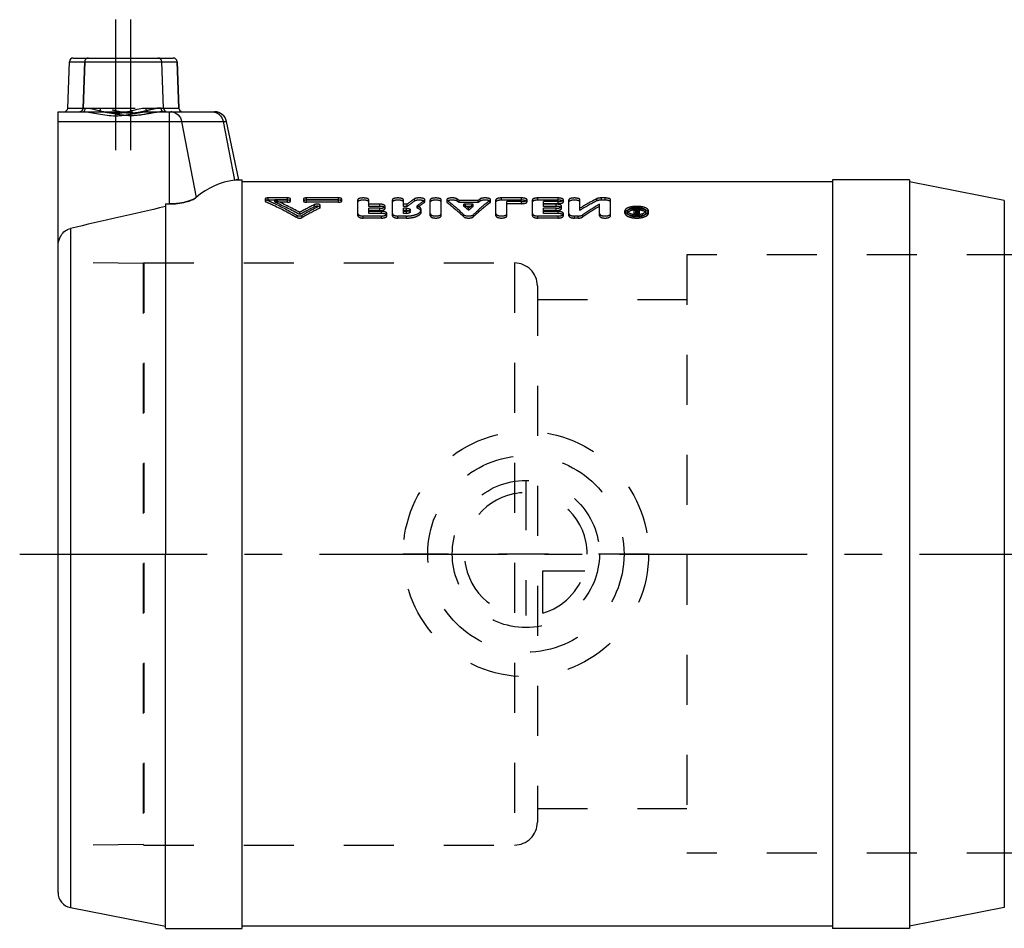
# Model space of a CAD drawing. Header units: millimetres. Extents: x 403 to 597, y 443 to 562.
# Tile 1 of 7: x 403 to 532, y 443 to 562. Entities that reach past the tile are written whole.
import ezdxf

# ---------------------------------------------------------------- set-up
doc = ezdxf.new("R2010")
doc.units = ezdxf.units.MM
doc.header["$LTSCALE"] = 65.185185
doc.linetypes.add('CENTER', pattern=[0.6, 0.375, -0.075, 0.075, -0.075])
doc.linetypes.add('HIDDEN', pattern=[0.2, 0.1, -0.1])
for name, color, linetype in [('ACHSEN_S', 7, 'CONTINUOUS'), ('KOERPER', 7, 'CONTINUOUS'), ('KONST.EL_MIT_GEO', 7, 'CONTINUOUS'), ('KURVEN', 7, 'CONTINUOUS')]:
    doc.layers.add(name, color=color, linetype=linetype)

msp = doc.modelspace()

# ---------------------------------------------------------------- linework, layer by layer
at = {"layer": 'ACHSEN_S', "color": 2, "linetype": 'CENTER'}
msp.add_line((403.37, 492.07), (596.63, 492.07), dxfattribs=at)
at = {"layer": 'KOERPER', "color": 2, "linetype": 'CENTER'}
for p, q in [((415.87, 561.73), (415.87, 544.73)), ((417.87, 544.73), (417.87, 561.73))]:
    msp.add_line(p, q, dxfattribs=at)
at = {"layer": 'KOERPER', "color": 7, "linetype": 'Continuous'}
for p, q in [((409.64, 550.21), (409.85, 556.24)), ((422.1, 550.21), (421.89, 556.24)), ((423.89, 556.24), (424.1, 550.21)), ((431.94, 540.87), (432.37, 540.87)), ((432.37, 443.28), (432.37, 540.87)), ((509.37, 540.58), (432.37, 540.58)), ((509.37, 540.87), (509.37, 443.27)), ((519.37, 540.87), (509.37, 540.87)), ((519.37, 540.87), (519.37, 443.27)), ((422.37, 443.28), (422.37, 492.07)), ((409.99, 445.98), (422.37, 443.57)), ((422.37, 443.27), (432.37, 443.27)), ((509.37, 443.57), (432.37, 443.57)), ((519.37, 443.27), (509.37, 443.27))]:
    msp.add_line(p, q, dxfattribs=at)
at = {"layer": 'KOERPER', "color": 8, "linetype": 'HIDDEN'}
for p, q in [((411.85, 556.24), (411.64, 550.21)), ((419.57, 530.02), (419.48, 529.94)), ((419.57, 530.02), (419.57, 454.12)), ((419.57, 454.12), (419.48, 454.21))]:
    msp.add_line(p, q, dxfattribs=at)
at = {"layer": 'KONST.EL_MIT_GEO', "color": 7, "linetype": 'Continuous'}
for p, q in [((409.64, 550.21), (409.85, 556.24)), ((409.85, 556.24), (423.89, 556.24)), ((410.35, 556.73), (423.39, 556.73)), ((422.1, 550.21), (421.89, 556.24)), ((424.1, 550.21), (423.89, 556.24)), ((408.37, 447.94), (408.37, 549.72)), ((408.37, 549.72), (411.61, 549.72)), ((409.64, 550.21), (411.92, 550.21)), ((419.82, 550.21), (424.1, 550.21)), ((420.13, 549.72), (428.78, 549.72)), ((422.87, 549.72), (422.87, 537.7)), ((408.37, 548.46), (430.34, 548.46)), ((424.48, 548.46), (426.4, 538.56)), ((429.9, 548.46), (431.38, 540.8)), ((431.95, 540.87), (430.34, 548.46)), ((531.75, 538.17), (519.37, 540.58)), ((531.75, 538.17), (531.75, 445.98)), ((422.37, 537.7), (422.37, 492.07)), ((422.37, 537.7), (422.87, 537.7)), ((409.99, 534.52), (409.99, 445.98)), ((531.75, 445.98), (519.37, 443.57))]:
    msp.add_line(p, q, dxfattribs=at)
at = {"layer": 'KONST.EL_MIT_GEO', "color": 8, "linetype": 'HIDDEN'}
for p, q in [((411.64, 550.21), (411.85, 556.24)), ((411.61, 549.72), (420.13, 549.72)), ((411.92, 550.21), (419.82, 550.21)), ((435.37, 538.36), (435.37, 538.07)), ((435.45, 537.99), (435.45, 538.28)), ((435.79, 538.2), (435.79, 538.49)), ((438.28, 538.49), (435.79, 538.49)), ((438.28, 538.2), (435.79, 538.2)), ((436.62, 537.94), (436.62, 538.22)), ((438.28, 538.22), (436.62, 538.22)), ((438.28, 537.94), (436.62, 537.94)), ((438.28, 537.94), (438.28, 538.49)), ((438.7, 538.07), (438.7, 538.36)), ((440.36, 538.36), (440.36, 538.07)), ((440.78, 537.94), (440.78, 538.49)), ((444.94, 538.49), (440.78, 538.49)), ((444.94, 538.22), (440.78, 538.22)), ((444.94, 538.2), (440.78, 538.2)), ((444.94, 537.94), (440.78, 537.94)), ((444.94, 537.94), (444.94, 538.49)), ((445.36, 538.07), (445.36, 538.36)), ((447.46, 536.17), (447.46, 538.26)), ((448.88, 537.39), (448.88, 538.26)), ((451.98, 536.17), (451.98, 538.26)), ((453.4, 537.39), (453.4, 538.26)), ((454.83, 538.07), (454.83, 538.36)), ((456.13, 537.88), (456.13, 538.16)), ((456.19, 537.98), (456.19, 538.26)), ((456.91, 536.17), (456.91, 538.26)), ((458.33, 536.17), (458.33, 538.26)), ((459.05, 538.26), (459.05, 537.98)), ((459.11, 537.88), (459.11, 538.17)), ((460.41, 538.07), (460.41, 538.35)), ((460.67, 537.88), (460.67, 538.16)), ((463.14, 538.16), (460.67, 538.16)), ((463.14, 537.88), (463.14, 538.16)), ((463.4, 538.07), (463.4, 538.35)), ((464.7, 537.88), (464.7, 538.17)), ((464.76, 537.98), (464.76, 538.26)), ((465.47, 536.17), (465.47, 538.26)), ((466.19, 538.2), (466.19, 538.49)), ((468.8, 538.49), (466.19, 538.49)), ((468.8, 538.2), (466.19, 538.2)), ((466.9, 536.17), (466.9, 538.02)), ((468.8, 538.02), (466.9, 538.02)), ((468.8, 538.2), (468.8, 538.49)), ((468.8, 537.74), (468.8, 538.02)), ((469.52, 537.98), (469.52, 538.26)), ((470.23, 536.17), (470.23, 538.26)), ((470.94, 538.2), (470.94, 538.49)), ((473.56, 538.49), (470.94, 538.49)), ((473.56, 538.2), (470.94, 538.2)), ((471.66, 537.39), (471.66, 538.02)), ((473.56, 538.02), (471.66, 538.02)), ((473.56, 538.2), (473.56, 538.49)), ((473.56, 537.74), (473.56, 538.02)), ((474.27, 537.98), (474.27, 538.26)), ((474.98, 536.17), (474.98, 538.26)), ((476.41, 536.86), (476.41, 538.26)), ((478.61, 538.1), (478.61, 538.38)), ((479.22, 538.2), (479.22, 538.49)), ((479.69, 538.49), (479.22, 538.49)), ((479.69, 538.2), (479.22, 538.2)), ((479.69, 538.2), (479.69, 538.49)), ((480.41, 536.17), (480.41, 538.26)), ((441.82, 537.34), (441.82, 537.62)), ((442.49, 537.16), (442.49, 537.43)), ((442.57, 537.25), (442.57, 537.53)), ((450.31, 537.67), (448.88, 537.67)), ((450.31, 537.39), (448.88, 537.39)), ((448.88, 536.46), (448.88, 537.14)), ((450.31, 537.14), (448.88, 537.14)), ((450.31, 536.86), (448.88, 536.86)), ((450.55, 536.74), (448.88, 536.74)), ((450.31, 537.39), (450.31, 537.67)), ((450.31, 536.86), (450.31, 537.14)), ((450.55, 536.46), (450.55, 536.74)), ((451.02, 537.13), (451.02, 537.41)), ((453.89, 537.67), (453.4, 537.67)), ((453.89, 537.39), (453.4, 537.39)), ((453.4, 536.46), (453.4, 537.14)), ((453.8, 537.14), (453.4, 537.14)), ((453.8, 536.86), (453.4, 536.86)), ((453.8, 536.74), (453.4, 536.74)), ((453.8, 536.86), (453.8, 537.14)), ((453.8, 536.46), (453.8, 536.74)), ((453.89, 537.39), (453.89, 537.67)), ((454.3, 536.66), (454.3, 536.94)), ((455.19, 537.18), (455.19, 537.45)), ((455.73, 536.66), (455.73, 536.94)), ((463.14, 537.88), (460.67, 537.88)), ((461.3, 537.39), (461.3, 537.67)), ((462.51, 537.67), (461.3, 537.67)), ((462.51, 537.39), (461.3, 537.39)), ((461.9, 536.88), (461.9, 537.16)), ((462.51, 537.39), (462.51, 537.67)), ((468.8, 537.74), (466.9, 537.74)), ((473.56, 537.74), (471.66, 537.74)), ((473.32, 537.67), (471.66, 537.67)), ((473.32, 537.39), (471.66, 537.39)), ((471.66, 536.46), (471.66, 537.14)), ((473.32, 537.14), (471.66, 537.14)), ((473.32, 536.86), (471.66, 536.86)), ((473.56, 536.74), (471.66, 536.74)), ((473.32, 537.39), (473.32, 537.67)), ((473.32, 536.86), (473.32, 537.14)), ((473.56, 536.46), (473.56, 536.74)), ((474.03, 537.13), (474.03, 537.41)), ((478.98, 536.17), (478.98, 537.67)), ((482.28, 536.51), (482.28, 536.79)), ((482.64, 536.51), (482.64, 536.79)), ((483.47, 536.17), (483.47, 537.12)), ((483.7, 537.12), (483.47, 537.12)), ((483.78, 536.84), (483.47, 536.84)), ((483.7, 536.27), (483.7, 537.12)), ((483.86, 536.74), (483.7, 536.74)), ((483.79, 536.87), (483.78, 536.84)), ((483.78, 536.57), (483.78, 536.84)), ((483.81, 536.9), (483.79, 536.87)), ((483.86, 536.17), (483.86, 536.74)), ((483.93, 536.84), (483.93, 537.12)), ((484.18, 537.12), (483.93, 537.12)), ((484.18, 536.84), (483.93, 536.84)), ((483.94, 536.3), (483.94, 536.71)), ((484.01, 536.55), (484.01, 536.83)), ((484.18, 536.84), (484.18, 537.12)), ((484.18, 536.3), (484.18, 536.71)), ((485.01, 536.51), (485.01, 536.79)), ((485.37, 536.51), (485.37, 536.79)), ((439.54, 535.94), (439.54, 536.21)), ((439.88, 536.33), (439.88, 536.6)), ((440.21, 535.94), (440.21, 536.21)), ((448.17, 535.86), (448.17, 536.13)), ((450.55, 536.13), (448.17, 536.13)), ((450.55, 535.86), (448.17, 535.86)), ((450.55, 536.46), (448.88, 536.46)), ((450.55, 535.86), (450.55, 536.13)), ((451.26, 536.17), (451.26, 536.44)), ((452.69, 535.86), (452.69, 536.13)), ((453.8, 536.13), (452.69, 536.13)), ((453.8, 535.86), (452.69, 535.86)), ((453.8, 536.46), (453.4, 536.46)), ((453.8, 535.86), (453.8, 536.13)), ((461.25, 536.05), (461.25, 536.32)), ((462.56, 536.05), (462.56, 536.32)), ((470.94, 535.86), (470.94, 536.13)), ((473.56, 536.13), (470.94, 536.13)), ((473.56, 535.86), (470.94, 535.86)), ((473.56, 536.46), (471.66, 536.46)), ((473.56, 535.86), (473.56, 536.13)), ((474.27, 536.17), (474.27, 536.44)), ((475.7, 535.86), (475.7, 536.13)), ((476.17, 536.13), (475.7, 536.13)), ((476.17, 535.86), (475.7, 535.86)), ((476.17, 535.86), (476.17, 536.13)), ((476.78, 536.01), (476.78, 536.28)), ((483.86, 536.44), (483.47, 536.44)), ((483.86, 536.17), (483.47, 536.17)), ((483.78, 536.57), (483.7, 536.57)), ((483.86, 536.54), (483.7, 536.54)), ((483.86, 536.47), (483.7, 536.47)), ((483.86, 536.27), (483.7, 536.27)), ((490.37, 531.08), (490.37, 453.07)), ((533.37, 531.08), (490.37, 531.08)), ((419.48, 529.94), (408.37, 530.08)), ((419.48, 529.94), (419.57, 530.02)), ((419.48, 529.94), (419.48, 454.21)), ((419.57, 530.02), (467.87, 530.02)), ((467.87, 530.02), (467.87, 454.12)), ((470.87, 527.02), (470.87, 457.13)), ((470.87, 525.27), (490.37, 525.27)), ((422.37, 443.58), (422.37, 492.07)), ((470.87, 458.88), (490.37, 458.88)), ((419.48, 454.21), (408.37, 454.07)), ((419.48, 454.21), (419.57, 454.12)), ((419.57, 454.12), (467.87, 454.12)), ((533.37, 453.07), (490.37, 453.07))]:
    msp.add_line(p, q, dxfattribs=at)
at = {"layer": 'KONST.EL_MIT_GEO', "color": 7, "linetype": 'Continuous'}
for centre, radius, start, end in [((410.35, 556.23), 0.5, 90, 178), ((421.39, 556.23), 0.5, 2, 90), ((423.39, 556.23), 0.5, 2, 90), ((409.14, 550.23), 0.5, 270, 358), ((422.6, 550.23), 0.5, 182, 270), ((423.06, 548.4), 1.32, 82.8205, 89.9795), ((424.6, 550.23), 0.5, 182, 270), ((428.78, 548.12), 1.6, 12, 90), ((979.7, -1922.12), 2521.83, 102.76796, 103.05657), ((410.37, 447.94), 2, 180, 259)]:
    msp.add_arc(centre, radius, start, end, dxfattribs=at)
at = {"layer": 'KONST.EL_MIT_GEO', "color": 8, "linetype": 'HIDDEN'}
for centre, radius, start, end in [((412.35, 556.23), 0.5, 90, 178), ((411.14, 550.23), 0.5, 270, 358), ((421.06, 502.75), 38.73, 60.931, 66.3139), ((421.1, 502.34), 38.83, 61.0817, 66.4439), ((466.47, 521.36), 20.6, 124.3966, 127.6446), ((466.42, 521.04), 20.6, 124.232, 127.4735), ((468.48, 520.77), 21.33, 125.3801, 128.5362), ((449.34, 523.09), 18.85, 53.0555, 54.0271), ((449.39, 522.78), 18.85, 53.2251, 54.1949), ((474.47, 523.09), 18.85, 125.9729, 126.9445), ((474.42, 522.78), 18.85, 125.8051, 126.7749), ((491.96, 511.69), 29.59, 116.8235, 121.7152), ((459.2, 501.76), 39.85, 115.8591, 119.0171), ((459.16, 501.35), 39.94, 115.7206, 118.8672), ((460.59, 501.09), 40.61, 116.4727, 120.1219), ((460.54, 500.69), 40.69, 116.3318, 119.9683), ((468.42, 520.46), 21.32, 125.2133, 128.3638), ((447.41, 520.67), 21.95, 48.6928, 50.7689), ((447.49, 520.37), 21.92, 48.8681, 50.942), ((476.39, 520.67), 21.95, 129.2311, 131.3072), ((476.32, 520.37), 21.92, 129.058, 131.1319), ((494.93, 509.94), 31.99, 119.9131, 124.5797), ((494.87, 509.59), 32.02, 119.7604, 124.414), ((483.82, 533.4), 3.98, 83.6759, 96.2979), ((502.05, 526.44), 20.89, 150.1455, 151.0056), ((502.07, 526.77), 20.88, 150.2957, 150.9663), ((502.5, 526.66), 21.1, 150.2985, 151.2021), ((502.33, 526.42), 20.93, 150.1461, 151.0527), ((483.9, 536.31), 0.524, 74.0107, 77.7487), ((483.93, 536.4), 0.431, 69.8782, 74.0019), ((483.82, 538.92), 2.63, 263.478, 266.8318), ((483.82, 539.06), 2.77, 266.8258, 273.1337), ((483.84, 538.89), 2.6, 273.1109, 277.6207), ((467.87, 527.02), 3, 360, 90), ((467.87, 457.12), 3, 270, 0)]:
    msp.add_arc(centre, radius, start, end, dxfattribs=at)
at = {"layer": 'KONST.EL_MIT_GEO', "color": 7, "linetype": 'Continuous'}
msp.add_ellipse((443.99, 492.07), major_axis=(-14.01, 48.44), ratio=0.425194, start_param=-0.066468, end_param=0.18685, dxfattribs=at)
for points, knots in [([(411.61, 549.72), (411.7, 549.72), (411.88, 549.88), (411.92, 550.09), (411.92, 550.21)], [0, 0, 0, 0, 0.423296, 1, 1, 1, 1]), ([(411.61, 549.72), (411.94, 549.72), (412.63, 549.65), (414.03, 549.38), (415.87, 549.09), (417.71, 549.38), (419.11, 549.65), (419.8, 549.72), (420.13, 549.72)], [0, 0, 0, 0, 0.116394, 0.24056, 0.499978, 0.759426, 0.883599, 1, 1, 1, 1]), ([(411.92, 550.21), (412.22, 550.21), (412.85, 550.11), (413.79, 549.86), (414.8, 549.61), (415.87, 549.49), (416.94, 549.61), (417.95, 549.86), (418.89, 550.11), (419.52, 550.21), (419.82, 550.21)], [0, 0, 0, 0, 0.111487, 0.234679, 0.365385, 0.499962, 0.634568, 0.7653, 0.888502, 1, 1, 1, 1]), ([(420.13, 549.72), (420.05, 549.72), (419.86, 549.88), (419.82, 550.09), (419.82, 550.21)], [0, 0, 0, 0, 0.423297, 1, 1, 1, 1]), ([(423.22, 549.71), (423.52, 549.68), (424.13, 549.37), (424.42, 548.77), (424.48, 548.46)], [0, 0, 0, 0, 0.486384, 1, 1, 1, 1]), ([(428.96, 549.63), (429.19, 549.54), (429.63, 549.21), (429.85, 548.72), (429.9, 548.46)], [0, 0, 0, 0, 0.488735, 1, 1, 1, 1]), ([(431.38, 540.8), (431.52, 540.82), (431.71, 540.85), (431.9, 540.86), (431.95, 540.87)], [0, 0, 0, 0, 0.747195, 1, 1, 1, 1]), ([(422.87, 537.7), (423.6, 537.7), (424.62, 537.81), (425.79, 538.19), (426.24, 538.42), (426.4, 538.56)], [0, 0, 0, 0, 0.594492, 0.827966, 1, 1, 1, 1]), ([(408.37, 532.15), (408.37, 532.65), (408.57, 533.44), (409.26, 534.22), (409.74, 534.46), (409.99, 534.52)], [0, 0, 0, 0, 0.495195, 0.746796, 1, 1, 1, 1])]:
    msp.add_open_spline(points, degree=3, knots=knots, dxfattribs=at)
at = {"layer": 'KONST.EL_MIT_GEO', "color": 8, "linetype": 'HIDDEN'}
for points, knots in [([(413.61, 549.72), (413.7, 549.72), (413.88, 549.88), (413.92, 550.09), (413.92, 550.21)], [0, 0, 0, 0, 0.423297, 1, 1, 1, 1]), ([(422.13, 549.72), (421.8, 549.72), (421.11, 549.65), (419.71, 549.38), (417.87, 549.09), (416.03, 549.38), (414.63, 549.65), (413.94, 549.72), (413.61, 549.72)], [0, 0, 0, 0, 0.116401, 0.240575, 0.500015, 0.759439, 0.883606, 1, 1, 1, 1]), ([(421.82, 550.21), (421.52, 550.21), (420.89, 550.11), (419.95, 549.86), (418.94, 549.61), (417.87, 549.49), (416.8, 549.61), (415.79, 549.86), (414.85, 550.11), (414.22, 550.21), (413.92, 550.21)], [0, 0, 0, 0, 0.111498, 0.2347, 0.365426, 0.500024, 0.63461, 0.76532, 0.888512, 1, 1, 1, 1]), ([(422.13, 549.72), (422.05, 549.72), (421.86, 549.88), (421.82, 550.09), (421.82, 550.21)], [0, 0, 0, 0, 0.423297, 1, 1, 1, 1]), ([(428.47, 549.72), (428.64, 549.72), (428.97, 549.66), (429.56, 549.3), (429.83, 548.8), (429.9, 548.46)], [0, 0, 0, 0, 0.24221, 0.489576, 1, 1, 1, 1]), ([(431.95, 540.87), (431.96, 540.88), (431.86, 540.86), (431.8, 540.86), (431.59, 540.83), (431.46, 540.81), (431.38, 540.8)], [0, 0, 0, 0, 0.063386, 0.252805, 0.566188, 1, 1, 1, 1]), ([(426.4, 538.56), (426.24, 538.42), (425.79, 538.19), (424.62, 537.81), (423.6, 537.7), (422.87, 537.7)], [0, 0, 0, 0, 0.172087, 0.405558, 1, 1, 1, 1]), ([(435.79, 538.49), (435.69, 538.49), (435.56, 538.48), (435.37, 538.41), (435.37, 538.36)], [0, 0, 0, 0, 0.660166, 1, 1, 1, 1]), ([(435.37, 538.36), (435.37, 538.35), (435.38, 538.31), (435.42, 538.29), (435.45, 538.28)], [0, 0, 0, 0, 0.184091, 1, 1, 1, 1]), ([(435.79, 538.2), (435.69, 538.2), (435.55, 538.19), (435.41, 538.14), (435.37, 538.09), (435.37, 538.07)], [0, 0, 0, 0, 0.651985, 0.869905, 1, 1, 1, 1]), ([(435.37, 538.07), (435.37, 538.06), (435.38, 538.02), (435.42, 538), (435.45, 537.99)], [0, 0, 0, 0, 0.183558, 1, 1, 1, 1]), ([(435.45, 538.28), (435.8, 538.13), (437.19, 537.5), (438.54, 536.79), (439.54, 536.21)], [0, 0, 0, 0, 0.245312, 1, 1, 1, 1]), ([(435.45, 537.99), (435.8, 537.84), (437.19, 537.22), (438.54, 536.51), (439.54, 535.94)], [0, 0, 0, 0, 0.245365, 1, 1, 1, 1]), ([(438.7, 538.36), (438.7, 538.41), (438.51, 538.48), (438.38, 538.49), (438.28, 538.49)], [0, 0, 0, 0, 0.337822, 1, 1, 1, 1]), ([(438.28, 538.22), (438.38, 538.22), (438.51, 538.23), (438.7, 538.3), (438.7, 538.36)], [0, 0, 0, 0, 0.658433, 1, 1, 1, 1]), ([(438.7, 538.07), (438.7, 538.12), (438.51, 538.19), (438.38, 538.2), (438.28, 538.2)], [0, 0, 0, 0, 0.337335, 1, 1, 1, 1]), ([(438.28, 537.94), (438.38, 537.94), (438.52, 537.95), (438.66, 538), (438.7, 538.05), (438.7, 538.07)], [0, 0, 0, 0, 0.650377, 0.868949, 1, 1, 1, 1]), ([(440.78, 538.49), (440.68, 538.49), (440.55, 538.48), (440.36, 538.41), (440.36, 538.36)], [0, 0, 0, 0, 0.660009, 1, 1, 1, 1]), ([(440.36, 538.36), (440.36, 538.34), (440.4, 538.29), (440.54, 538.24), (440.68, 538.22), (440.78, 538.22)], [0, 0, 0, 0, 0.131338, 0.349811, 1, 1, 1, 1]), ([(440.78, 538.2), (440.68, 538.2), (440.55, 538.19), (440.36, 538.12), (440.36, 538.07)], [0, 0, 0, 0, 0.660495, 1, 1, 1, 1]), ([(440.36, 538.07), (440.36, 538.05), (440.4, 538), (440.54, 537.95), (440.68, 537.94), (440.78, 537.94)], [0, 0, 0, 0, 0.130874, 0.349292, 1, 1, 1, 1]), ([(445.36, 538.36), (445.36, 538.41), (445.17, 538.48), (445.04, 538.49), (444.94, 538.49)], [0, 0, 0, 0, 0.337822, 1, 1, 1, 1]), ([(444.94, 538.22), (445.04, 538.22), (445.17, 538.23), (445.36, 538.3), (445.36, 538.36)], [0, 0, 0, 0, 0.658433, 1, 1, 1, 1]), ([(445.36, 538.07), (445.36, 538.12), (445.17, 538.19), (445.04, 538.2), (444.94, 538.2)], [0, 0, 0, 0, 0.337335, 1, 1, 1, 1]), ([(444.94, 537.94), (445.04, 537.94), (445.17, 537.95), (445.32, 538), (445.36, 538.05), (445.36, 538.07)], [0, 0, 0, 0, 0.650377, 0.868949, 1, 1, 1, 1]), ([(448.88, 538.26), (448.88, 538.29), (448.82, 538.37), (448.57, 538.46), (448.17, 538.5), (447.77, 538.46), (447.53, 538.38), (447.46, 538.29), (447.46, 538.26)], [0, 0, 0, 0, 0.066134, 0.175935, 0.499205, 0.823588, 0.93413, 1, 1, 1, 1]), ([(448.88, 537.98), (448.88, 538.01), (448.82, 538.09), (448.57, 538.18), (448.17, 538.22), (447.77, 538.18), (447.53, 538.09), (447.46, 538.01), (447.46, 537.98)], [0, 0, 0, 0, 0.065899, 0.175676, 0.499204, 0.823847, 0.934364, 1, 1, 1, 1]), ([(453.4, 538.26), (453.4, 538.29), (453.33, 538.37), (453.09, 538.46), (452.69, 538.5), (452.29, 538.46), (452.04, 538.38), (451.98, 538.29), (451.98, 538.26)], [0, 0, 0, 0, 0.066134, 0.175935, 0.499205, 0.823588, 0.93413, 1, 1, 1, 1]), ([(453.4, 537.98), (453.4, 538.01), (453.33, 538.09), (453.09, 538.18), (452.69, 538.22), (452.29, 538.18), (452.05, 538.09), (451.98, 538.01), (451.98, 537.98)], [0, 0, 0, 0, 0.065899, 0.175676, 0.499204, 0.823847, 0.934364, 1, 1, 1, 1]), ([(456.19, 538.26), (456.19, 538.33), (456.03, 538.41), (455.84, 538.46), (455.55, 538.5), (455.25, 538.49), (454.98, 538.43), (454.87, 538.38), (454.83, 538.36)], [0, 0, 0, 0, 0.148262, 0.280606, 0.436639, 0.759225, 0.896453, 1, 1, 1, 1]), ([(456.19, 537.98), (456.19, 538.05), (456.03, 538.13), (455.84, 538.17), (455.55, 538.21), (455.25, 538.2), (454.98, 538.14), (454.87, 538.1), (454.83, 538.07)], [0, 0, 0, 0, 0.147946, 0.280316, 0.436435, 0.759224, 0.896497, 1, 1, 1, 1]), ([(456.13, 538.16), (456.14, 538.17), (456.17, 538.19), (456.19, 538.23), (456.19, 538.26)], [0, 0, 0, 0, 0.314627, 1, 1, 1, 1]), ([(456.13, 537.88), (456.14, 537.88), (456.17, 537.91), (456.19, 537.95), (456.19, 537.98)], [0, 0, 0, 0, 0.315153, 1, 1, 1, 1]), ([(458.33, 538.26), (458.33, 538.29), (458.26, 538.37), (458.02, 538.46), (457.62, 538.5), (457.22, 538.46), (456.98, 538.38), (456.91, 538.29), (456.91, 538.26)], [0, 0, 0, 0, 0.066134, 0.175935, 0.499205, 0.823588, 0.93413, 1, 1, 1, 1]), ([(458.33, 537.98), (458.33, 538.01), (458.26, 538.09), (458.02, 538.18), (457.62, 538.22), (457.22, 538.18), (456.98, 538.09), (456.91, 538.01), (456.91, 537.98)], [0, 0, 0, 0, 0.065899, 0.175676, 0.499204, 0.823847, 0.934364, 1, 1, 1, 1]), ([(460.41, 538.35), (460.37, 538.38), (460.26, 538.43), (459.99, 538.49), (459.69, 538.5), (459.39, 538.46), (459.21, 538.41), (459.05, 538.33), (459.05, 538.26)], [0, 0, 0, 0, 0.102487, 0.240769, 0.566856, 0.722949, 0.851975, 1, 1, 1, 1]), ([(459.05, 538.26), (459.05, 538.25), (459.05, 538.21), (459.08, 538.18), (459.11, 538.17)], [0, 0, 0, 0, 0.212364, 1, 1, 1, 1]), ([(460.41, 538.07), (460.37, 538.1), (460.26, 538.14), (459.99, 538.2), (459.69, 538.21), (459.39, 538.17), (459.21, 538.13), (459.05, 538.05), (459.05, 537.98)], [0, 0, 0, 0, 0.102436, 0.240763, 0.567056, 0.723236, 0.852289, 1, 1, 1, 1]), ([(459.05, 537.98), (459.05, 537.97), (459.05, 537.93), (459.08, 537.9), (459.11, 537.88)], [0, 0, 0, 0, 0.211982, 1, 1, 1, 1]), ([(459.11, 538.17), (459.29, 538.03), (460.03, 537.45), (460.74, 536.82), (461.25, 536.32)], [0, 0, 0, 0, 0.24058, 1, 1, 1, 1]), ([(464.7, 538.17), (464.52, 538.03), (463.77, 537.45), (463.07, 536.82), (462.56, 536.32)], [0, 0, 0, 0, 0.24058, 1, 1, 1, 1]), ([(464.76, 538.26), (464.76, 538.33), (464.6, 538.41), (464.41, 538.46), (464.11, 538.5), (463.81, 538.48), (463.54, 538.43), (463.43, 538.38), (463.4, 538.35)], [0, 0, 0, 0, 0.149076, 0.281996, 0.438997, 0.762119, 0.898424, 1, 1, 1, 1]), ([(464.76, 537.98), (464.76, 538.05), (464.6, 538.13), (464.41, 538.18), (464.11, 538.21), (463.81, 538.2), (463.54, 538.14), (463.43, 538.1), (463.4, 538.07)], [0, 0, 0, 0, 0.148763, 0.281711, 0.438801, 0.762127, 0.898475, 1, 1, 1, 1]), ([(464.7, 538.17), (464.71, 538.17), (464.74, 538.2), (464.76, 538.23), (464.76, 538.26)], [0, 0, 0, 0, 0.311284, 1, 1, 1, 1]), ([(464.7, 537.88), (464.71, 537.89), (464.74, 537.91), (464.76, 537.95), (464.76, 537.98)], [0, 0, 0, 0, 0.311793, 1, 1, 1, 1]), ([(466.19, 538.49), (466.02, 538.49), (465.79, 538.46), (465.54, 538.37), (465.47, 538.29), (465.47, 538.26)], [0, 0, 0, 0, 0.648687, 0.868207, 1, 1, 1, 1]), ([(466.19, 538.2), (466.02, 538.2), (465.79, 538.18), (465.54, 538.09), (465.47, 538.01), (465.47, 537.98)], [0, 0, 0, 0, 0.649205, 0.868675, 1, 1, 1, 1]), ([(469.52, 538.26), (469.52, 538.29), (469.45, 538.37), (469.2, 538.46), (468.97, 538.49), (468.8, 538.49)], [0, 0, 0, 0, 0.132256, 0.349867, 1, 1, 1, 1]), ([(468.8, 538.02), (468.97, 538.02), (469.2, 538.05), (469.45, 538.14), (469.52, 538.22), (469.52, 538.26)], [0, 0, 0, 0, 0.647922, 0.866612, 1, 1, 1, 1]), ([(469.52, 537.98), (469.52, 538.01), (469.45, 538.09), (469.2, 538.18), (468.97, 538.2), (468.8, 538.2)], [0, 0, 0, 0, 0.131787, 0.349348, 1, 1, 1, 1]), ([(468.8, 537.74), (468.97, 537.74), (469.2, 537.77), (469.45, 537.86), (469.52, 537.94), (469.52, 537.98)], [0, 0, 0, 0, 0.648456, 0.867085, 1, 1, 1, 1]), ([(470.94, 538.49), (470.77, 538.49), (470.54, 538.46), (470.3, 538.37), (470.23, 538.29), (470.23, 538.26)], [0, 0, 0, 0, 0.648687, 0.868207, 1, 1, 1, 1]), ([(470.94, 538.2), (470.77, 538.2), (470.54, 538.18), (470.3, 538.09), (470.23, 538.01), (470.23, 537.98)], [0, 0, 0, 0, 0.649205, 0.868675, 1, 1, 1, 1]), ([(474.27, 538.26), (474.27, 538.29), (474.2, 538.37), (473.96, 538.46), (473.73, 538.49), (473.56, 538.49)], [0, 0, 0, 0, 0.132256, 0.349867, 1, 1, 1, 1]), ([(473.56, 538.02), (473.73, 538.02), (473.96, 538.05), (474.2, 538.14), (474.27, 538.22), (474.27, 538.26)], [0, 0, 0, 0, 0.647922, 0.866612, 1, 1, 1, 1]), ([(474.27, 537.98), (474.27, 538.01), (474.2, 538.09), (473.96, 538.18), (473.73, 538.2), (473.56, 538.2)], [0, 0, 0, 0, 0.131787, 0.349348, 1, 1, 1, 1]), ([(473.56, 537.74), (473.73, 537.74), (473.96, 537.77), (474.2, 537.86), (474.27, 537.94), (474.27, 537.98)], [0, 0, 0, 0, 0.648456, 0.867085, 1, 1, 1, 1]), ([(476.41, 538.26), (476.41, 538.29), (476.34, 538.37), (476.1, 538.46), (475.7, 538.5), (475.3, 538.46), (475.05, 538.38), (474.98, 538.29), (474.98, 538.26)], [0, 0, 0, 0, 0.066134, 0.175935, 0.499205, 0.823588, 0.93413, 1, 1, 1, 1]), ([(476.41, 537.98), (476.41, 538.01), (476.34, 538.09), (476.1, 538.18), (475.7, 538.22), (475.3, 538.18), (475.05, 538.09), (474.98, 538.01), (474.98, 537.98)], [0, 0, 0, 0, 0.065899, 0.175676, 0.499204, 0.823847, 0.934364, 1, 1, 1, 1]), ([(478.61, 538.38), (478.43, 538.29), (477.68, 537.9), (476.95, 537.47), (476.41, 537.14)], [0, 0, 0, 0, 0.245862, 1, 1, 1, 1]), ([(479.22, 538.49), (479.1, 538.49), (478.9, 538.47), (478.69, 538.42), (478.61, 538.38)], [0, 0, 0, 0, 0.55387, 1, 1, 1, 1]), ([(479.22, 538.2), (479.1, 538.2), (478.9, 538.19), (478.69, 538.14), (478.61, 538.1)], [0, 0, 0, 0, 0.553983, 1, 1, 1, 1]), ([(480.41, 538.26), (480.41, 538.29), (480.34, 538.37), (480.09, 538.46), (479.86, 538.49), (479.69, 538.49)], [0, 0, 0, 0, 0.131674, 0.3505, 1, 1, 1, 1]), ([(480.41, 537.98), (480.41, 538.01), (480.34, 538.09), (480.09, 538.18), (479.86, 538.2), (479.69, 538.2)], [0, 0, 0, 0, 0.131205, 0.349981, 1, 1, 1, 1]), ([(442.57, 537.53), (442.57, 537.57), (442.46, 537.65), (442.28, 537.68), (442.05, 537.68), (441.89, 537.65), (441.82, 537.62)], [0, 0, 0, 0, 0.147525, 0.413661, 0.732047, 1, 1, 1, 1]), ([(442.57, 537.25), (442.57, 537.29), (442.46, 537.37), (442.28, 537.4), (442.05, 537.4), (441.89, 537.37), (441.82, 537.34)], [0, 0, 0, 0, 0.147124, 0.413342, 0.731956, 1, 1, 1, 1]), ([(442.49, 537.43), (442.5, 537.44), (442.54, 537.46), (442.57, 537.5), (442.57, 537.53)], [0, 0, 0, 0, 0.334395, 1, 1, 1, 1]), ([(442.49, 537.16), (442.5, 537.16), (442.54, 537.18), (442.57, 537.22), (442.57, 537.25)], [0, 0, 0, 0, 0.334996, 1, 1, 1, 1]), ([(451.02, 537.41), (451.02, 537.5), (450.82, 537.61), (450.58, 537.66), (450.4, 537.67), (450.31, 537.67)], [0, 0, 0, 0, 0.35269, 0.655689, 1, 1, 1, 1]), ([(450.31, 537.14), (450.4, 537.14), (450.58, 537.15), (450.82, 537.21), (451.02, 537.31), (451.02, 537.41)], [0, 0, 0, 0, 0.343514, 0.644603, 1, 1, 1, 1]), ([(451.02, 537.13), (451.02, 537.22), (450.82, 537.33), (450.58, 537.38), (450.4, 537.39), (450.31, 537.39)], [0, 0, 0, 0, 0.35211, 0.655331, 1, 1, 1, 1]), ([(450.31, 536.86), (450.4, 536.86), (450.58, 536.87), (450.82, 536.93), (451.02, 537.04), (451.02, 537.13)], [0, 0, 0, 0, 0.343886, 0.645198, 1, 1, 1, 1]), ([(451.26, 536.44), (451.26, 536.54), (451.06, 536.66), (450.81, 536.72), (450.64, 536.74), (450.55, 536.74)], [0, 0, 0, 0, 0.365745, 0.6639, 1, 1, 1, 1]), ([(453.8, 537.14), (453.86, 537.14), (453.99, 537.13), (454.16, 537.09), (454.3, 537.01), (454.3, 536.94)], [0, 0, 0, 0, 0.340549, 0.640567, 1, 1, 1, 1]), ([(453.8, 536.13), (454.04, 536.13), (454.51, 536.17), (455.05, 536.32), (455.4, 536.49), (455.62, 536.65), (455.73, 536.83), (455.73, 536.94)], [0, 0, 0, 0, 0.334507, 0.627629, 0.748821, 0.850245, 1, 1, 1, 1]), ([(454.3, 536.94), (454.3, 536.87), (454.09, 536.75), (453.92, 536.74), (453.8, 536.74)], [0, 0, 0, 0, 0.3626, 1, 1, 1, 1]), ([(453.8, 536.86), (453.86, 536.86), (453.99, 536.85), (454.16, 536.81), (454.3, 536.73), (454.3, 536.66)], [0, 0, 0, 0, 0.340938, 0.641193, 1, 1, 1, 1]), ([(453.8, 535.86), (454.04, 535.86), (454.51, 535.9), (455.05, 536.04), (455.4, 536.22), (455.62, 536.38), (455.73, 536.55), (455.73, 536.66)], [0, 0, 0, 0, 0.334922, 0.628284, 0.749475, 0.850795, 1, 1, 1, 1]), ([(454.3, 536.66), (454.3, 536.6), (454.09, 536.47), (453.92, 536.46), (453.8, 536.46)], [0, 0, 0, 0, 0.361952, 1, 1, 1, 1]), ([(455.73, 536.94), (455.73, 536.99), (455.69, 537.13), (455.49, 537.32), (455.3, 537.41), (455.19, 537.45)], [0, 0, 0, 0, 0.189836, 0.53607, 1, 1, 1, 1]), ([(455.73, 536.66), (455.73, 536.71), (455.69, 536.85), (455.49, 537.04), (455.3, 537.13), (455.19, 537.18)], [0, 0, 0, 0, 0.18928, 0.535342, 1, 1, 1, 1]), ([(459.11, 537.88), (459.29, 537.75), (460.03, 537.17), (460.74, 536.54), (461.25, 536.05)], [0, 0, 0, 0, 0.240652, 1, 1, 1, 1]), ([(464.7, 537.88), (464.52, 537.75), (463.78, 537.17), (463.07, 536.54), (462.56, 536.05)], [0, 0, 0, 0, 0.240652, 1, 1, 1, 1]), ([(474.03, 537.41), (474.03, 537.5), (473.83, 537.61), (473.59, 537.66), (473.41, 537.67), (473.32, 537.67)], [0, 0, 0, 0, 0.35269, 0.655689, 1, 1, 1, 1]), ([(473.32, 537.14), (473.41, 537.14), (473.59, 537.15), (473.83, 537.21), (474.03, 537.31), (474.03, 537.41)], [0, 0, 0, 0, 0.343514, 0.644603, 1, 1, 1, 1]), ([(474.03, 537.13), (474.03, 537.22), (473.83, 537.33), (473.59, 537.38), (473.41, 537.39), (473.32, 537.39)], [0, 0, 0, 0, 0.35211, 0.655331, 1, 1, 1, 1]), ([(473.32, 536.86), (473.41, 536.86), (473.59, 536.87), (473.83, 536.93), (474.03, 537.04), (474.03, 537.13)], [0, 0, 0, 0, 0.343886, 0.645198, 1, 1, 1, 1]), ([(474.27, 536.44), (474.27, 536.54), (474.07, 536.66), (473.82, 536.72), (473.65, 536.74), (473.56, 536.74)], [0, 0, 0, 0, 0.365745, 0.6639, 1, 1, 1, 1]), ([(485.37, 536.51), (485.37, 536.72), (484.93, 536.97), (484.4, 537.08), (483.82, 537.13), (483.25, 537.08), (482.72, 536.97), (482.28, 536.72), (482.28, 536.51)], [0, 0, 0, 0, 0.179976, 0.329108, 0.500471, 0.671465, 0.82074, 1, 1, 1, 1]), ([(482.41, 537.04), (482.39, 537.02), (482.32, 536.95), (482.28, 536.85), (482.28, 536.79)], [0, 0, 0, 0, 0.28824, 1, 1, 1, 1]), ([(482.28, 536.79), (482.28, 536.7), (482.37, 536.55), (482.55, 536.42), (482.82, 536.28), (483.26, 536.17), (483.83, 536.12), (484.4, 536.17), (484.83, 536.28), (485.1, 536.42), (485.28, 536.55), (485.37, 536.7), (485.37, 536.79)], [0, 0, 0, 0, 0.075585, 0.126915, 0.187908, 0.334124, 0.500493, 0.666505, 0.81288, 0.873753, 0.924777, 1, 1, 1, 1]), ([(483.05, 537.31), (482.93, 537.28), (482.7, 537.22), (482.49, 537.1), (482.41, 537.04)], [0, 0, 0, 0, 0.562043, 1, 1, 1, 1]), ([(482.64, 536.79), (482.64, 536.95), (482.97, 537.14), (483.38, 537.23), (483.82, 537.27), (484.27, 537.23), (484.68, 537.14), (485.01, 536.95), (485.01, 536.79)], [0, 0, 0, 0, 0.179974, 0.328864, 0.499252, 0.670133, 0.818968, 1, 1, 1, 1]), ([(482.64, 536.51), (482.64, 536.67), (482.97, 536.86), (483.38, 536.95), (483.82, 536.99), (484.27, 536.95), (484.67, 536.86), (485.01, 536.67), (485.01, 536.51)], [0, 0, 0, 0, 0.17959, 0.32858, 0.499164, 0.670259, 0.819241, 1, 1, 1, 1]), ([(483.52, 536.31), (483.4, 536.32), (483.18, 536.36), (482.86, 536.47), (482.64, 536.66), (482.64, 536.79)], [0, 0, 0, 0, 0.34132, 0.63052, 1, 1, 1, 1]), ([(483.86, 536.74), (483.87, 536.74), (483.9, 536.74), (483.94, 536.73), (483.94, 536.71)], [0, 0, 0, 0, 0.338633, 1, 1, 1, 1]), ([(484.18, 536.71), (484.18, 536.72), (484.16, 536.77), (484.11, 536.79), (484.08, 536.81)], [0, 0, 0, 0, 0.189131, 1, 1, 1, 1]), ([(485.01, 536.79), (485.01, 536.66), (484.8, 536.48), (484.5, 536.37), (484.29, 536.33), (484.18, 536.31)], [0, 0, 0, 0, 0.369184, 0.658431, 1, 1, 1, 1]), ([(485.37, 536.79), (485.37, 536.91), (485.19, 537.1), (484.9, 537.23), (484.7, 537.29), (484.6, 537.31)], [0, 0, 0, 0, 0.377682, 0.659666, 1, 1, 1, 1]), ([(439.54, 536.21), (439.64, 536.15), (439.88, 536.12), (440.11, 536.15), (440.21, 536.21)], [0, 0, 0, 0, 0.49993, 1, 1, 1, 1]), ([(439.54, 535.94), (439.64, 535.88), (439.88, 535.85), (440.11, 535.88), (440.21, 535.94)], [0, 0, 0, 0, 0.49993, 1, 1, 1, 1]), ([(447.46, 536.44), (447.46, 536.34), (447.66, 536.21), (447.91, 536.15), (448.08, 536.13), (448.17, 536.13)], [0, 0, 0, 0, 0.369125, 0.665402, 1, 1, 1, 1]), ([(447.46, 536.17), (447.46, 536.07), (447.66, 535.94), (447.91, 535.88), (448.08, 535.86), (448.17, 535.86)], [0, 0, 0, 0, 0.368447, 0.664975, 1, 1, 1, 1]), ([(451.26, 536.17), (451.26, 536.27), (451.06, 536.39), (450.81, 536.45), (450.64, 536.46), (450.55, 536.46)], [0, 0, 0, 0, 0.365079, 0.663486, 1, 1, 1, 1]), ([(450.55, 536.13), (450.64, 536.13), (450.82, 536.15), (451.06, 536.21), (451.26, 536.34), (451.26, 536.44)], [0, 0, 0, 0, 0.335108, 0.631396, 1, 1, 1, 1]), ([(450.55, 535.86), (450.64, 535.86), (450.82, 535.88), (451.06, 535.94), (451.26, 536.07), (451.26, 536.17)], [0, 0, 0, 0, 0.335535, 0.632075, 1, 1, 1, 1]), ([(451.98, 536.44), (451.98, 536.34), (452.17, 536.21), (452.42, 536.15), (452.6, 536.13), (452.69, 536.13)], [0, 0, 0, 0, 0.369125, 0.665402, 1, 1, 1, 1]), ([(451.98, 536.17), (451.98, 536.07), (452.17, 535.94), (452.42, 535.88), (452.6, 535.86), (452.69, 535.86)], [0, 0, 0, 0, 0.368447, 0.664975, 1, 1, 1, 1]), ([(456.91, 536.44), (456.91, 536.34), (457.1, 536.21), (457.35, 536.15), (457.62, 536.13), (457.89, 536.15), (458.14, 536.21), (458.33, 536.34), (458.33, 536.44)], [0, 0, 0, 0, 0.18482, 0.331971, 0.499986, 0.667779, 0.815048, 1, 1, 1, 1]), ([(456.91, 536.17), (456.91, 536.07), (457.1, 535.94), (457.35, 535.88), (457.62, 535.86), (457.89, 535.88), (458.13, 535.94), (458.33, 536.07), (458.33, 536.17)], [0, 0, 0, 0, 0.18448, 0.331756, 0.499986, 0.667993, 0.815387, 1, 1, 1, 1]), ([(461.25, 536.32), (461.32, 536.25), (461.54, 536.16), (461.9, 536.12), (462.26, 536.16), (462.49, 536.25), (462.56, 536.32)], [0, 0, 0, 0, 0.214353, 0.49978, 0.785197, 1, 1, 1, 1]), ([(461.25, 536.05), (461.32, 535.98), (461.54, 535.89), (461.9, 535.85), (462.26, 535.89), (462.49, 535.98), (462.56, 536.05)], [0, 0, 0, 0, 0.214211, 0.49978, 0.785339, 1, 1, 1, 1]), ([(465.47, 536.44), (465.47, 536.34), (465.67, 536.21), (465.92, 536.15), (466.19, 536.13), (466.45, 536.15), (466.7, 536.21), (466.9, 536.34), (466.9, 536.44)], [0, 0, 0, 0, 0.18482, 0.331971, 0.499986, 0.667779, 0.815048, 1, 1, 1, 1]), ([(465.47, 536.17), (465.47, 536.07), (465.67, 535.94), (465.92, 535.88), (466.19, 535.86), (466.45, 535.88), (466.7, 535.94), (466.9, 536.07), (466.9, 536.17)], [0, 0, 0, 0, 0.18448, 0.331756, 0.499986, 0.667993, 0.815387, 1, 1, 1, 1]), ([(470.23, 536.44), (470.23, 536.34), (470.43, 536.21), (470.68, 536.15), (470.85, 536.13), (470.94, 536.13)], [0, 0, 0, 0, 0.369125, 0.665402, 1, 1, 1, 1]), ([(470.23, 536.17), (470.23, 536.07), (470.43, 535.94), (470.68, 535.88), (470.85, 535.86), (470.94, 535.86)], [0, 0, 0, 0, 0.368447, 0.664975, 1, 1, 1, 1]), ([(474.27, 536.17), (474.27, 536.27), (474.07, 536.39), (473.82, 536.45), (473.65, 536.46), (473.56, 536.46)], [0, 0, 0, 0, 0.365079, 0.663486, 1, 1, 1, 1]), ([(473.56, 536.13), (473.65, 536.13), (473.82, 536.15), (474.07, 536.21), (474.27, 536.34), (474.27, 536.44)], [0, 0, 0, 0, 0.335108, 0.631396, 1, 1, 1, 1]), ([(473.56, 535.86), (473.65, 535.86), (473.82, 535.88), (474.07, 535.94), (474.27, 536.07), (474.27, 536.17)], [0, 0, 0, 0, 0.335535, 0.632075, 1, 1, 1, 1]), ([(474.98, 536.44), (474.98, 536.34), (475.18, 536.21), (475.43, 536.15), (475.61, 536.13), (475.7, 536.13)], [0, 0, 0, 0, 0.369125, 0.665402, 1, 1, 1, 1]), ([(474.98, 536.17), (474.98, 536.07), (475.18, 535.94), (475.43, 535.88), (475.61, 535.86), (475.7, 535.86)], [0, 0, 0, 0, 0.368447, 0.664975, 1, 1, 1, 1]), ([(476.17, 536.13), (476.29, 536.13), (476.5, 536.16), (476.7, 536.23), (476.78, 536.28)], [0, 0, 0, 0, 0.555221, 1, 1, 1, 1]), ([(476.17, 535.86), (476.29, 535.86), (476.5, 535.88), (476.7, 535.96), (476.78, 536.01)], [0, 0, 0, 0, 0.55542, 1, 1, 1, 1]), ([(478.98, 536.44), (478.98, 536.34), (479.18, 536.21), (479.43, 536.15), (479.69, 536.13), (479.96, 536.15), (480.21, 536.21), (480.41, 536.34), (480.41, 536.44)], [0, 0, 0, 0, 0.18482, 0.331971, 0.499986, 0.667779, 0.815048, 1, 1, 1, 1]), ([(478.98, 536.17), (478.98, 536.07), (479.18, 535.94), (479.43, 535.88), (479.69, 535.86), (479.96, 535.88), (480.21, 535.94), (480.41, 536.07), (480.41, 536.17)], [0, 0, 0, 0, 0.18448, 0.331756, 0.499986, 0.667993, 0.815387, 1, 1, 1, 1]), ([(482.28, 536.51), (482.28, 536.42), (482.37, 536.28), (482.55, 536.15), (482.82, 536.01), (483.26, 535.89), (483.83, 535.85), (484.4, 535.89), (484.83, 536.01), (485.1, 536.15), (485.28, 536.28), (485.37, 536.42), (485.37, 536.51)], [0, 0, 0, 0, 0.075307, 0.126583, 0.187577, 0.333915, 0.500494, 0.666714, 0.813211, 0.874084, 0.925054, 1, 1, 1, 1]), ([(485.01, 536.51), (485.01, 536.35), (484.68, 536.14), (484.27, 536.04), (483.83, 536), (483.38, 536.04), (482.97, 536.14), (482.64, 536.35), (482.64, 536.51)], [0, 0, 0, 0, 0.18175, 0.330296, 0.499152, 0.66852, 0.817035, 1, 1, 1, 1]), ([(483.86, 536.44), (483.94, 536.44), (484.05, 536.45), (484.18, 536.53), (484.18, 536.57)], [0, 0, 0, 0, 0.630933, 1, 1, 1, 1]), ([(483.94, 536.57), (483.94, 536.57), (483.92, 536.54), (483.89, 536.54), (483.86, 536.54)], [0, 0, 0, 0, 0.151305, 1, 1, 1, 1]), ([(483.86, 536.47), (483.87, 536.47), (483.9, 536.47), (483.94, 536.46), (483.94, 536.44)], [0, 0, 0, 0, 0.338992, 1, 1, 1, 1]), ([(483.94, 536.3), (483.94, 536.3), (483.92, 536.27), (483.89, 536.27), (483.86, 536.27)], [0, 0, 0, 0, 0.150715, 1, 1, 1, 1]), ([(483.86, 536.17), (483.94, 536.17), (484.05, 536.18), (484.18, 536.26), (484.18, 536.3)], [0, 0, 0, 0, 0.63161, 1, 1, 1, 1]), ([(484.18, 536.44), (484.18, 536.45), (484.15, 536.52), (484.07, 536.54), (484.01, 536.55)], [0, 0, 0, 0, 0.170845, 1, 1, 1, 1])]:
    msp.add_open_spline(points, degree=3, knots=knots, dxfattribs=at)
for points in [[(423.06, 549.72), (423.11, 549.72), (423.17, 549.72), (423.22, 549.71)], [(483.39, 537.36), (483.28, 537.35), (483.16, 537.33), (483.05, 537.31)], [(484.6, 537.31), (484.49, 537.33), (484.37, 537.35), (484.26, 537.36)]]:
    msp.add_open_spline(points, degree=3, dxfattribs=at)
at = {"layer": 'KONST.EL_MIT_GEO', "color": 7, "linetype": 'Continuous'}
msp.add_open_spline([(428.47, 549.72), (428.64, 549.72), (428.8, 549.69), (428.96, 549.63)], degree=3, dxfattribs=at)
at = {"layer": 'KURVEN', "color": 8, "linetype": 'HIDDEN'}
for p, q in [((469.37, 501.68), (469.37, 484.07)), ((485.37, 492.07), (453.37, 492.07)), ((471.57, 484.38), (471.57, 489.88)), ((471.57, 489.88), (477.06, 489.88))]:
    msp.add_line(p, q, dxfattribs=at)
for radius in [16, 12.8, 9.6]:
    msp.add_circle((469.37, 492.07), radius, dxfattribs=at)
for start, end in [(0, 270), (285.962, 344.038)]:
    msp.add_arc((469.37, 492.07), 8, start, end, dxfattribs=at)

doc.saveas('drawing.dxf')
